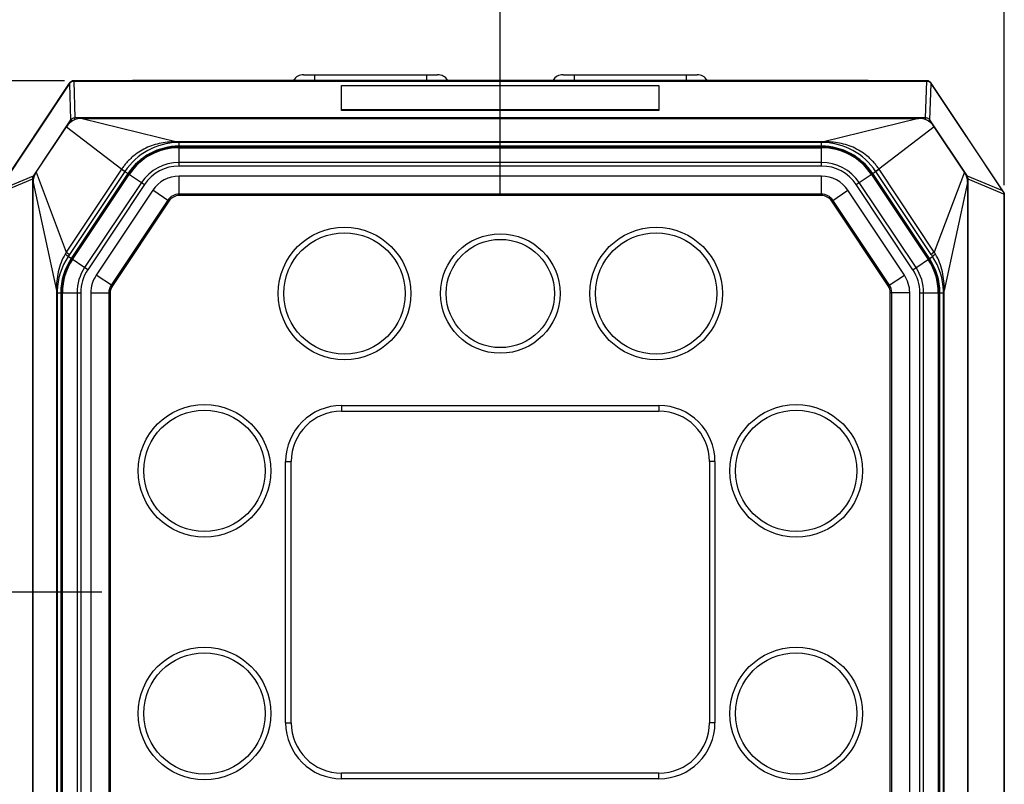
# Model space of a CAD drawing. Header units: millimetres. Extents: x 41 to 356, y 46 to 372.
# Tile 7 of 22: x 69 to 122, y 219 to 260. Entities that reach past the tile are written whole.
import ezdxf
from ezdxf.enums import TextEntityAlignment as Align

# ---------------------------------------------------------------- set-up
doc = ezdxf.new("R2010")
doc.units = ezdxf.units.MM
doc.header["$LTSCALE"] = 23.1
doc.layers.get('0').update_dxf_attribs({"linetype": 'CONTINUOUS'})
doc.layers.add('00_COMPONENTS', color=7, linetype='CONTINUOUS')
doc.layers.add('51__DRAFT_DIMS', color=7, linetype='CONTINUOUS')
doc.styles.get("Standard").update_dxf_attribs({"font": 'simfang.ttf'})
doc.dimstyles.new('DIMSTYLE_1', dxfattribs={"dimtxt": 3, "dimasz": 3, "dimexe": 2.5, "dimexo": 0.5, "dimgap": 0.75, "dimtad": 1, "dimdsep": 46, "dimtxsty": 'STANDARD', "dimblk": '_FILLED', "dimblk1": '_FILLED', "dimblk2": '_FILLED', "dimcen": 0.09, "dimclrt": 3, "dimazin": 2, "dimtp": 0.3, "dimtm": 0.3, "dimtfac": 1, "dimtofl": 0, "dimtmove": 0, "dimatfit": 3, "dimldrblk": '_FILLED', "dimfxl": 1, "dimtolj": 1, "dimarcsym": 0})
doc.dimstyles.new('DIMSTYLE_2', dxfattribs={"dimtxt": 3, "dimasz": 3, "dimexe": 2.5, "dimexo": 0.5, "dimgap": 0.75, "dimtad": 1, "dimdec": 1, "dimdsep": 46, "dimtxsty": 'STANDARD', "dimblk": '_FILLED', "dimblk1": '_FILLED', "dimblk2": '_FILLED', "dimcen": 0.09, "dimclrt": 3, "dimazin": 2, "dimtp": 0.3, "dimtm": 0.3, "dimtfac": 1, "dimtdec": 1, "dimtofl": 0, "dimtmove": 0, "dimatfit": 3, "dimldrblk": '_FILLED', "dimfxl": 1, "dimtolj": 1, "dimarcsym": 0})
doc.dimstyles.new('DIMSTYLE_3', dxfattribs={"dimtxt": 3, "dimasz": 3, "dimexe": 2.5, "dimexo": 0.5, "dimgap": 0.75, "dimtad": 1, "dimdec": 1, "dimdsep": 46, "dimtxsty": 'STANDARD', "dimblk": '_FILLED', "dimblk1": '_FILLED', "dimblk2": '_FILLED', "dimcen": 0.09, "dimclrt": 3, "dimazin": 2, "dimtp": 0.2, "dimtm": 0.2, "dimtfac": 1, "dimtdec": 1, "dimtofl": 0, "dimtmove": 0, "dimatfit": 3, "dimldrblk": '_FILLED', "dimfxl": 1, "dimtolj": 1, "dimarcsym": 0})
doc.dimstyles.new('DIMSTYLE_5', dxfattribs={"dimtxt": 3, "dimasz": 3, "dimexe": 2.5, "dimexo": 0.5, "dimgap": 0.75, "dimtad": 1, "dimdsep": 46, "dimtxsty": 'STANDARD', "dimblk": '_FILLED', "dimblk1": '_FILLED', "dimblk2": '_FILLED', "dimcen": 0.09, "dimclrt": 3, "dimazin": 2, "dimtp": 0.2, "dimtm": 0.2, "dimtfac": 1, "dimtofl": 0, "dimtmove": 0, "dimatfit": 3, "dimldrblk": '_FILLED', "dimfxl": 1, "dimtolj": 1, "dimarcsym": 0})

# ---------------------------------------------------------------- blocks, each defined once
blk = doc.blocks.new('_FILLED')
at = {"color": 0, "linetype": 'ByBlock'}
blk.add_solid([(0, 0), (-1, 0.167), (-1, -0.167)], dxfattribs=at)
blk = doc.blocks.new('*D1')
at = {"layer": '51__DRAFT_DIMS', "color": 4, "transparency": 16777216}
for p, q in [((67.622, 251.294), (67.622, 279.9)), ((121.622, 251.294), (121.622, 279.9)), ((67.622, 277.4), (94.622, 277.4)), ((121.622, 277.4), (94.622, 277.4))]:
    blk.add_line(p, q, dxfattribs=at)
at = {"layer": '51__DRAFT_DIMS', "color": 4, "transparency": 16777216, "xscale": 3, "yscale": 3, "zscale": 3, "rotation": 180}
blk.add_blockref('_FILLED', (67.622, 277.4), dxfattribs=at)
at = {"layer": '51__DRAFT_DIMS', "color": 4, "transparency": 16777216, "xscale": 3, "yscale": 3, "zscale": 3}
blk.add_blockref('_FILLED', (121.622, 277.4), dxfattribs=at)
at = {"layer": '51__DRAFT_DIMS', "color": 3, "transparency": 16777216}
blk.add_text('54', height=3, dxfattribs=at).set_placement((94.622, 278.15), align=Align.CENTER)
blk = doc.blocks.new('*D2')
at = {"layer": '51__DRAFT_DIMS', "color": 4, "transparency": 16777216}
for p, q in [((71.282, 256.885), (50.342, 256.885)), ((52.842, 256.885), (52.842, 212.885)), ((52.842, 168.885), (52.842, 212.885)), ((71.282, 168.885), (50.342, 168.885))]:
    blk.add_line(p, q, dxfattribs=at)
at = {"layer": '51__DRAFT_DIMS', "color": 4, "transparency": 16777216, "xscale": 3, "yscale": 3, "zscale": 3}
for p, rotation in [((52.842, 256.885), 90), ((52.842, 168.885), 270)]:
    blk.add_blockref('_FILLED', p, dxfattribs=dict(at, rotation=rotation))
at = {"layer": '51__DRAFT_DIMS', "color": 3, "transparency": 16777216}
blk.add_text('88', height=3, rotation=90, dxfattribs=at).set_placement((52.092, 212.885), align=Align.CENTER)
blk = doc.blocks.new('*D5')
at = {"layer": '51__DRAFT_DIMS', "color": 4, "transparency": 16777216}
for p, q in [((71.282, 256.885), (42.773, 256.885)), ((45.273, 256.885), (45.273, 200.751)), ((45.273, 144.618), (45.273, 200.751)), ((101.872, 144.618), (42.773, 144.618))]:
    blk.add_line(p, q, dxfattribs=at)
at = {"layer": '51__DRAFT_DIMS', "color": 4, "transparency": 16777216, "xscale": 3, "yscale": 3, "zscale": 3}
for p, rotation in [((45.273, 256.885), 90), ((45.273, 144.618), 270)]:
    blk.add_blockref('_FILLED', p, dxfattribs=dict(at, rotation=rotation))
at = {"layer": '51__DRAFT_DIMS', "color": 3, "transparency": 16777216}
blk.add_text('112.3', height=3, rotation=90, dxfattribs=at).set_placement((44.523, 200.751), align=Align.CENTER)
blk = doc.blocks.new('*D10')
at = {"layer": '51__DRAFT_DIMS', "color": 4, "transparency": 16777216}
for p, q in [((67.64, 251.294), (67.64, 268.075)), ((94.622, 250.834), (94.622, 268.075)), ((67.64, 265.575), (81.131, 265.575)), ((94.622, 265.575), (81.131, 265.575))]:
    blk.add_line(p, q, dxfattribs=at)
at = {"layer": '51__DRAFT_DIMS', "color": 4, "transparency": 16777216, "xscale": 3, "yscale": 3, "zscale": 3, "rotation": 180}
blk.add_blockref('_FILLED', (67.64, 265.575), dxfattribs=at)
at = {"layer": '51__DRAFT_DIMS', "color": 4, "transparency": 16777216, "xscale": 3, "yscale": 3, "zscale": 3}
blk.add_blockref('_FILLED', (94.622, 265.575), dxfattribs=at)
at = {"layer": '51__DRAFT_DIMS', "color": 3, "transparency": 16777216}
blk.add_text('27', height=3, dxfattribs=at).set_placement((81.131, 266.325), align=Align.CENTER)
blk = doc.blocks.new('*D11')
at = {"layer": '51__DRAFT_DIMS', "color": 4, "transparency": 16777216}
for p, q in [((71.282, 256.885), (58.492, 256.885)), ((60.992, 256.885), (60.992, 243.185)), ((60.992, 229.485), (60.992, 243.185)), ((73.273, 229.485), (58.492, 229.485))]:
    blk.add_line(p, q, dxfattribs=at)
at = {"layer": '51__DRAFT_DIMS', "color": 4, "transparency": 16777216, "xscale": 3, "yscale": 3, "zscale": 3}
for p, rotation in [((60.992, 256.885), 90), ((60.992, 229.485), 270)]:
    blk.add_blockref('_FILLED', p, dxfattribs=dict(at, rotation=rotation))
at = {"layer": '51__DRAFT_DIMS', "color": 3, "transparency": 16777216}
blk.add_text('27.4', height=3, rotation=90, dxfattribs=at).set_placement((60.242, 243.185), align=Align.CENTER)
blk = doc.blocks.new('*D12')
at = {"layer": '51__DRAFT_DIMS', "color": 4, "transparency": 16777216}
for p, q in [((73.273, 229.485), (58.492, 229.485)), ((60.992, 229.485), (60.992, 212.535)), ((60.992, 195.585), (60.992, 212.535)), ((83.122, 195.585), (58.492, 195.585))]:
    blk.add_line(p, q, dxfattribs=at)
at = {"layer": '51__DRAFT_DIMS', "color": 4, "transparency": 16777216, "xscale": 3, "yscale": 3, "zscale": 3}
for p, rotation in [((60.992, 229.485), 90), ((60.992, 195.585), 270)]:
    blk.add_blockref('_FILLED', p, dxfattribs=dict(at, rotation=rotation))
at = {"layer": '51__DRAFT_DIMS', "color": 3, "transparency": 16777216}
blk.add_text('33.9', height=3, rotation=90, dxfattribs=at).set_placement((60.242, 212.535), align=Align.CENTER)

msp = doc.modelspace()

# ---------------------------------------------------------------- linework, layer by layer
at = {"layer": '00_COMPONENTS', "color": 4}
for p, q in [((71.782, 256.866), (71.782, 256.885)), ((76.772, 256.885), (76.772, 256.91)), ((84.672, 257.21), (84.672, 256.91)), ((90.672, 257.21), (90.672, 256.91)), ((98.572, 257.21), (98.572, 256.91)), ((104.572, 257.21), (104.572, 256.91)), ((112.472, 256.885), (112.472, 256.91)), ((117.461, 256.866), (117.461, 256.885)), ((71.548, 256.741), (71.533, 256.751)), ((71.535, 256.719), (71.604, 254.784)), ((71.766, 256.866), (71.836, 254.892)), ((117.407, 254.892), (117.478, 256.866)), ((117.64, 254.784), (117.709, 256.719)), ((117.696, 256.741), (117.711, 256.751)), ((71.604, 254.784), (69.594, 251.768)), ((71.696, 254.723), (71.604, 254.784)), ((71.836, 254.794), (71.836, 254.892)), ((117.407, 254.892), (71.836, 254.892)), ((72.212, 254.867), (77.305, 253.611)), ((103.122, 255.293), (86.122, 255.293)), ((117.032, 254.867), (111.939, 253.611)), ((117.407, 254.794), (117.407, 254.892)), ((117.548, 254.723), (117.64, 254.784)), ((119.65, 251.768), (117.64, 254.784)), ((71.38, 254.422), (74.339, 252.15)), ((117.863, 254.422), (114.905, 252.151)), ((77.413, 252.315), (77.413, 253.613)), ((111.831, 253.613), (77.413, 253.613)), ((111.831, 253.582), (77.413, 253.582)), ((111.831, 253.38), (77.413, 253.38)), ((77.413, 253.344), (111.831, 253.344)), ((77.413, 253.297), (111.831, 253.297)), ((111.831, 252.315), (111.831, 253.613)), ((74.331, 252.14), (71.371, 247.701)), ((74.331, 252.14), (75.557, 251.322)), ((111.831, 252.512), (77.413, 252.512)), ((111.831, 252.315), (77.413, 252.315)), ((113.687, 251.322), (114.913, 252.14)), ((117.873, 247.701), (114.913, 252.14)), ((69.594, 251.768), (67.707, 250.979)), ((69.637, 251.74), (69.594, 251.768)), ((69.755, 251.984), (71.371, 247.701)), ((74.508, 252.022), (71.548, 247.583)), ((74.671, 251.913), (71.63, 247.353)), ((71.661, 247.333), (74.702, 251.893)), ((71.699, 247.307), (74.74, 251.867)), ((74.514, 252.03), (74.508, 252.022)), ((77.419, 250.735), (77.419, 251.773)), ((111.825, 250.735), (111.825, 251.773)), ((114.503, 251.867), (117.545, 247.307)), ((114.542, 251.893), (117.583, 247.333)), ((117.614, 247.353), (114.573, 251.913)), ((117.696, 247.583), (114.735, 252.022)), ((119.489, 251.984), (117.873, 247.701)), ((119.607, 251.74), (119.65, 251.768)), ((121.536, 250.979), (119.65, 251.768)), ((69.563, 251.608), (67.64, 250.804)), ((69.563, 251.608), (69.563, 174.161)), ((69.603, 251.608), (69.563, 251.608)), ((69.587, 251.429), (70.846, 245.646)), ((75.393, 251.432), (72.352, 246.872)), ((75.557, 251.322), (72.516, 246.762)), ((116.728, 246.762), (113.687, 251.322)), ((116.892, 246.872), (113.851, 251.432)), ((119.657, 251.429), (118.398, 245.646)), ((119.641, 251.608), (119.681, 251.608)), ((119.681, 174.161), (119.681, 251.608)), ((121.603, 250.804), (119.681, 251.608)), ((76.869, 250.44), (76.005, 251.016)), ((111.825, 250.809), (77.419, 250.809)), ((111.825, 250.735), (77.419, 250.735)), ((112.375, 250.44), (113.239, 251.016)), ((121.569, 250.958), (121.556, 250.95)), ((121.618, 250.794), (121.604, 250.794)), ((76.807, 250.481), (73.778, 245.94)), ((76.869, 250.44), (73.84, 245.899)), ((115.404, 245.899), (112.375, 250.44)), ((115.465, 245.94), (112.437, 250.481)), ((71.371, 247.701), (71.311, 247.599)), ((71.371, 247.701), (71.548, 247.583)), ((71.548, 247.583), (71.467, 247.462)), ((72.516, 246.762), (71.467, 247.462)), ((116.728, 246.762), (117.777, 247.462)), ((117.873, 247.701), (117.696, 247.583)), ((73.84, 245.899), (72.976, 246.475)), ((115.404, 245.899), (116.268, 246.475)), ((70.844, 245.525), (70.844, 208.354)), ((70.844, 245.525), (72.141, 245.525)), ((70.875, 245.525), (70.875, 208.354)), ((71.076, 245.525), (71.076, 208.354)), ((71.113, 208.543), (71.113, 245.525)), ((71.159, 208.543), (71.159, 245.525)), ((71.944, 245.525), (71.944, 208.543)), ((72.141, 245.525), (72.141, 208.543)), ((73.722, 245.508), (72.683, 245.508)), ((73.648, 245.508), (73.648, 215.63)), ((73.722, 245.508), (73.722, 215.63)), ((115.515, 215.606), (115.515, 245.532)), ((115.515, 245.532), (116.553, 245.532)), ((115.589, 215.606), (115.589, 245.532)), ((117.103, 208.543), (117.103, 245.525)), ((117.103, 245.525), (118.4, 245.525)), ((117.3, 208.543), (117.3, 245.525)), ((118.084, 245.525), (118.084, 208.543)), ((118.131, 245.525), (118.131, 208.543)), ((118.168, 208.354), (118.168, 245.525)), ((118.369, 208.354), (118.369, 245.525)), ((118.4, 208.354), (118.4, 245.525)), ((86.122, 239.485), (86.122, 239.185)), ((103.122, 239.485), (103.122, 239.185)), ((83.122, 236.485), (83.422, 236.485)), ((106.122, 236.485), (105.822, 236.485)), ((83.122, 222.485), (83.422, 222.485)), ((106.122, 222.485), (105.822, 222.485)), ((86.122, 219.485), (86.122, 219.785)), ((103.122, 219.485), (103.122, 219.785))]:
    msp.add_line(p, q, dxfattribs=at)
at = {"layer": '00_COMPONENTS', "color": 7}
for p, q in [((117.461, 256.885), (71.782, 256.885)), ((74.922, 256.885), (74.922, 256.91)), ((74.922, 256.91), (114.322, 256.91)), ((84.081, 257.21), (91.263, 257.21)), ((97.981, 257.21), (105.163, 257.21)), ((114.322, 256.885), (114.322, 256.91)), ((71.533, 256.751), (67.622, 250.885)), ((71.536, 256.749), (67.675, 250.958)), ((71.548, 256.741), (67.707, 250.979)), ((117.461, 256.881), (71.782, 256.881)), ((71.782, 256.866), (117.461, 256.866)), ((86.122, 255.293), (86.122, 256.632)), ((86.122, 256.632), (103.122, 256.632)), ((103.122, 256.632), (103.122, 255.293)), ((121.536, 250.979), (117.695, 256.741)), ((121.569, 250.958), (117.708, 256.749)), ((121.622, 250.885), (117.711, 256.751)), ((103.122, 255.327), (86.122, 255.327)), ((72.212, 254.867), (117.032, 254.867)), ((69.755, 251.984), (71.38, 254.422)), ((119.489, 251.984), (117.863, 254.422)), ((111.831, 253.367), (77.413, 253.367)), ((77.413, 253.3), (111.831, 253.3)), ((74.682, 251.906), (71.641, 247.346)), ((71.697, 247.309), (74.738, 251.869)), ((111.825, 251.773), (77.419, 251.773)), ((114.506, 251.869), (117.547, 247.309)), ((117.603, 247.346), (114.562, 251.906)), ((69.587, 205.991), (69.587, 251.429)), ((119.657, 251.429), (119.657, 205.991)), ((76.005, 251.016), (72.976, 246.475)), ((116.268, 246.475), (113.239, 251.016)), ((121.604, 250.794), (121.604, 174.975)), ((121.606, 250.88), (121.622, 250.885)), ((121.606, 250.88), (121.622, 250.885)), ((121.618, 174.975), (121.618, 250.794)), ((121.622, 250.885), (121.622, 174.885)), ((71.089, 245.525), (71.089, 208.543)), ((71.156, 208.543), (71.156, 245.525)), ((72.683, 245.508), (72.683, 215.63)), ((116.553, 215.606), (116.553, 245.532)), ((118.087, 245.525), (118.087, 208.543)), ((118.155, 208.543), (118.155, 245.525)), ((86.122, 239.485), (103.122, 239.485)), ((86.122, 239.185), (103.122, 239.185)), ((83.122, 222.485), (83.122, 236.485)), ((83.422, 222.485), (83.422, 236.485)), ((105.822, 236.485), (105.822, 222.485)), ((106.122, 236.485), (106.122, 222.485)), ((103.122, 219.785), (86.122, 219.785)), ((103.122, 219.485), (86.122, 219.485))]:
    msp.add_line(p, q, dxfattribs=at)
for centre, radius in [((86.272, 245.485), 3.55), ((102.972, 245.485), 3.55), ((86.272, 245.485), 3.25), ((94.622, 245.485), 3.2), ((102.972, 245.485), 3.25), ((94.622, 245.485), 2.9), ((78.772, 235.985), 3.55), ((110.472, 235.985), 3.55), ((78.772, 235.985), 3.25), ((110.472, 235.985), 3.25), ((78.772, 222.985), 3.55), ((110.472, 222.985), 3.55), ((78.772, 222.985), 3.25), ((110.472, 222.985), 3.25)]:
    msp.add_circle(centre, radius, dxfattribs=at)
for centre, radius, start, end in [((71.782, 256.585), 0.3, 90, 146.3099), ((84.081, 256.585), 0.625, 90, 148.6677), ((91.263, 256.585), 0.625, 31.3323, 90), ((97.981, 256.585), 0.625, 90, 148.6677), ((105.163, 256.585), 0.625, 31.3323, 90), ((117.461, 256.585), 0.3, 33.6901, 90), ((71.782, 256.585), 0.296, 90, 146.3099), ((117.461, 256.585), 0.296, 33.6901, 90), ((72.212, 253.867), 1, 89.9994, 146.3106), ((117.032, 253.867), 1, 33.6894, 90.0006), ((77.413, 250.085), 3.283, 90, 146.3), ((77.413, 250.085), 3.216, 90, 146.3), ((111.831, 250.085), 3.283, 33.7, 90), ((111.831, 250.085), 3.216, 33.7, 90), ((70.587, 251.429), 1, 146.3098, 180.0001), ((77.419, 250.073), 1.7, 90, 146.3), ((111.825, 250.073), 1.7, 33.7, 90), ((118.657, 251.429), 1, 359.9999, 33.6902), ((121.323, 250.794), 0.28, 2.12, 33.8582), ((121.322, 250.794), 0.296, 0, 33.6901), ((74.372, 245.525), 3.283, 146.3, 180), ((74.372, 245.525), 3.216, 146.3, 180), ((114.872, 245.525), 3.216, 0, 33.7), ((114.872, 245.525), 3.283, 0, 33.7), ((74.427, 245.508), 1.744, 146.3, 180), ((114.853, 245.532), 1.7, 0, 33.7), ((86.122, 236.485), 3, 90, 180), ((103.122, 236.485), 3, 0, 90), ((86.122, 236.485), 2.7, 90, 180), ((103.122, 236.485), 2.7, 0, 90), ((86.122, 222.485), 3, 180, 270), ((86.122, 222.485), 2.7, 180, 270), ((103.122, 222.485), 3, 270, 360), ((103.122, 222.485), 2.7, 270, 360)]:
    msp.add_arc(centre, radius, start, end, dxfattribs=at)
at = {"layer": '00_COMPONENTS', "color": 4}
for centre, radius, start, end in [((77.425, 250.075), 3.506, 91.5667, 146.1187), ((77.413, 250.085), 3.296, 90, 146.3), ((77.413, 250.085), 3.259, 90, 146.3), ((77.413, 250.085), 3.212, 90, 146.3), ((77.413, 249.575), 4.038, 90, 91.5318), ((77.413, 250.531), 3.051, 90, 91.5765), ((111.831, 249.575), 4.038, 88.4682, 90), ((111.831, 250.531), 3.051, 88.4235, 90), ((111.831, 250.085), 3.296, 33.7, 90), ((111.831, 250.085), 3.259, 33.7, 90), ((111.831, 250.085), 3.212, 33.7, 90), ((111.819, 250.075), 3.506, 33.882, 88.4331), ((77.413, 250.085), 2.428, 90, 146.3), ((77.413, 250.085), 2.231, 90, 146.3), ((111.831, 250.085), 2.428, 33.7, 90), ((111.831, 250.085), 2.231, 33.7, 90), ((111.565, 249.908), 3.811, 33.6875, 33.8382), ((77.419, 250.073), 0.736, 90, 146.3), ((77.419, 250.073), 0.661, 90, 146.3), ((111.825, 250.073), 0.736, 33.7, 90), ((111.825, 250.073), 0.661, 33.7, 90), ((74.384, 245.511), 3.509, 146.2149, 178.2336), ((176.28, 286.611), 70.394, 213.67047, 213.78938), ((114.86, 245.511), 3.509, 1.7664, 33.7851), ((74.372, 245.525), 3.296, 146.3, 180), ((74.372, 245.525), 3.259, 146.3, 180), ((74.372, 245.525), 3.212, 146.3, 180), ((74.372, 245.525), 2.428, 146.3, 180), ((114.872, 245.525), 2.428, 0, 33.7), ((114.872, 245.525), 3.212, 0, 33.7), ((114.872, 245.525), 3.259, 0, 33.7), ((114.872, 245.525), 3.296, 0, 33.7), ((74.372, 245.525), 2.231, 146.3, 180), ((114.872, 245.525), 2.231, 0, 33.7), ((74.427, 245.508), 0.779, 146.3, 180), ((74.427, 245.508), 0.705, 146.3, 180), ((114.853, 245.532), 0.661, 0, 33.7), ((114.853, 245.532), 0.736, 0, 33.7), ((74.882, 245.525), 4.039, 178.2819, 180), ((73.927, 245.525), 3.052, 178.2319, 180), ((115.317, 245.525), 3.052, 0, 1.7681), ((114.362, 245.525), 4.039, 0, 1.7181)]:
    msp.add_arc(centre, radius, start, end, dxfattribs=at)
at = {"layer": '00_COMPONENTS', "color": 7}
for centre, major_axis, ratio, start_param, end_param in [((71.772, 256.591), (0.224, -0.149), 0.998996, -3.141593, -3.04625), ((71.782, 256.592), (0, 0.275), 0.999657, 0, 0.060479), ((117.461, 256.592), (0, 0.275), 0.999657, -0.060479, 0), ((117.471, 256.591), (0.224, 0.149), 0.998996, -0.095343, 0), ((121.795, 250.619), (-0.32, 0.459), 0.016465, 0.656513, 0.753727), ((121.329, 250.794), (0.274, 0), 0.999639, 0, 0.037583)]:
    msp.add_ellipse(centre, major_axis=major_axis, ratio=ratio, start_param=start_param, end_param=end_param, dxfattribs=at)
for points, knots in [([(71.548, 256.741), (71.56, 256.759), (71.588, 256.792), (71.641, 256.831), (71.701, 256.857), (71.744, 256.864), (71.766, 256.866)], [0, 0, 0, 0, 0.249235, 0.499622, 0.75002, 1, 1, 1, 1]), ([(117.478, 256.866), (117.5, 256.864), (117.543, 256.857), (117.603, 256.831), (117.655, 256.792), (117.684, 256.759), (117.696, 256.741)], [0, 0, 0, 0, 0.24998, 0.500378, 0.750765, 1, 1, 1, 1])]:
    msp.add_open_spline(points, degree=3, knots=knots, dxfattribs=at)
at = {"layer": '00_COMPONENTS', "color": 4}
for points, knots in [([(71.836, 254.892), (71.814, 254.891), (71.77, 254.886), (71.707, 254.865), (71.65, 254.831), (71.618, 254.801), (71.604, 254.784)], [0, 0, 0, 0, 0.253366, 0.505291, 0.754424, 1, 1, 1, 1]), ([(117.64, 254.784), (117.626, 254.801), (117.594, 254.831), (117.537, 254.865), (117.474, 254.886), (117.43, 254.891), (117.407, 254.892)], [0, 0, 0, 0, 0.245547, 0.494675, 0.746603, 1, 1, 1, 1]), ([(77.305, 253.611), (77.162, 253.615), (76.874, 253.609), (76.446, 253.551), (76.027, 253.443), (75.625, 253.281), (75.248, 253.068), (74.959, 252.85), (74.748, 252.654), (74.599, 252.496), (74.462, 252.328), (74.378, 252.211), (74.339, 252.151)], [0, 0, 0, 0, 0.12454, 0.249291, 0.374214, 0.499255, 0.624366, 0.749515, 0.812132, 0.874753, 0.937377, 1, 1, 1, 1]), ([(77.305, 253.611), (77.307, 253.607), (77.311, 253.599), (77.317, 253.588), (77.324, 253.582), (77.329, 253.58)], [0, 0, 0, 0, 0.346634, 0.624405, 1, 1, 1, 1]), ([(111.939, 253.611), (111.937, 253.607), (111.933, 253.599), (111.926, 253.588), (111.92, 253.582), (111.915, 253.58)], [0, 0, 0, 0, 0.346635, 0.624406, 1, 1, 1, 1]), ([(114.905, 252.151), (114.866, 252.211), (114.782, 252.328), (114.644, 252.496), (114.496, 252.654), (114.285, 252.85), (113.996, 253.068), (113.619, 253.281), (113.217, 253.443), (112.798, 253.551), (112.37, 253.609), (112.082, 253.615), (111.939, 253.611)], [0, 0, 0, 0, 0.062622, 0.125245, 0.187865, 0.250482, 0.375631, 0.500742, 0.625783, 0.750707, 0.875459, 1, 1, 1, 1]), ([(74.339, 252.15), (74.339, 252.149), (74.339, 252.148), (74.337, 252.146), (74.336, 252.145), (74.334, 252.144), (74.333, 252.143), (74.332, 252.141), (74.331, 252.14)], [0, 0, 0, 0, 0.246077, 0.367302, 0.484721, 0.606879, 0.733876, 1, 1, 1, 1]), ([(74.339, 252.15), (74.363, 252.134), (74.397, 252.111), (74.44, 252.082), (74.464, 252.065), (74.484, 252.051), (74.499, 252.041), (74.508, 252.034), (74.513, 252.031), (74.514, 252.03)], [0, 0, 0, 0, 0.414158, 0.582533, 0.723633, 0.836551, 0.920571, 0.975165, 1, 1, 1, 1]), ([(114.905, 252.151), (114.881, 252.134), (114.847, 252.111), (114.804, 252.082), (114.78, 252.065), (114.76, 252.051), (114.745, 252.041), (114.736, 252.034), (114.731, 252.031), (114.73, 252.03)], [0, 0, 0, 0, 0.414153, 0.582532, 0.723639, 0.836562, 0.920583, 0.975174, 1, 1, 1, 1]), ([(69.594, 251.768), (69.581, 251.744), (69.563, 251.691), (69.561, 251.636), (69.563, 251.608)], [0, 0, 0, 0, 0.495202, 1, 1, 1, 1]), ([(119.681, 251.608), (119.683, 251.636), (119.68, 251.691), (119.663, 251.744), (119.65, 251.768)], [0, 0, 0, 0, 0.504793, 1, 1, 1, 1]), ([(71.311, 247.599), (71.225, 247.452), (71.077, 247.145), (70.927, 246.657), (70.849, 246.154), (70.84, 245.815), (70.846, 245.646)], [0, 0, 0, 0, 0.250537, 0.500828, 0.750696, 1, 1, 1, 1]), ([(71.311, 247.599), (71.323, 247.589), (71.346, 247.572), (71.377, 247.547), (71.404, 247.525), (71.426, 247.507), (71.444, 247.491), (71.456, 247.478), (71.464, 247.47), (71.467, 247.465), (71.467, 247.463), (71.467, 247.462)], [0, 0, 0, 0, 0.216997, 0.409428, 0.576094, 0.71606, 0.828555, 0.913083, 0.969617, 0.987773, 1, 1, 1, 1]), ([(117.933, 247.599), (117.921, 247.589), (117.898, 247.572), (117.867, 247.547), (117.84, 247.525), (117.817, 247.507), (117.8, 247.491), (117.787, 247.478), (117.78, 247.47), (117.777, 247.465), (117.777, 247.463), (117.777, 247.462)], [0, 0, 0, 0, 0.216997, 0.409428, 0.576094, 0.71606, 0.828554, 0.913082, 0.969617, 0.987773, 1, 1, 1, 1]), ([(117.933, 247.599), (117.923, 247.616), (117.908, 247.641), (117.888, 247.676), (117.878, 247.693), (117.873, 247.702)], [0, 0, 0, 0, 0.500424, 0.750338, 1, 1, 1, 1]), ([(118.398, 245.646), (118.404, 245.815), (118.395, 246.154), (118.317, 246.657), (118.167, 247.145), (118.019, 247.452), (117.933, 247.599)], [0, 0, 0, 0, 0.249303, 0.499169, 0.749459, 1, 1, 1, 1]), ([(70.846, 245.646), (70.85, 245.644), (70.857, 245.64), (70.869, 245.632), (70.875, 245.624), (70.876, 245.619)], [0, 0, 0, 0, 0.339216, 0.614224, 1, 1, 1, 1]), ([(118.398, 245.646), (118.394, 245.644), (118.386, 245.64), (118.375, 245.632), (118.369, 245.624), (118.368, 245.619)], [0, 0, 0, 0, 0.339216, 0.614224, 1, 1, 1, 1])]:
    msp.add_open_spline(points, degree=3, knots=knots, dxfattribs=at)
msp.add_open_spline([(114.913, 252.14), (114.91, 252.144), (114.908, 252.147), (114.905, 252.151)], degree=3, dxfattribs=at)

# ---------------------------------------------------------------- dimensions: what is measured, and where the dimension line sits
at = {"layer": '51__DRAFT_DIMS', "color": 4}
dim = msp.add_linear_dim(base=(121.622, 277.4), p1=(67.622, 250.794), p2=(121.622, 250.794), dimstyle='DIMSTYLE_1', dxfattribs=at)
dim.commit()
dim.dimension.update_dxf_attribs({"geometry": '*D1', "text_midpoint": (94.642, 277.4), "dimtype": 160})
for base, p1, p2, angle, dimstyle, picture, middle in [((67.64, 265.575), (94.622, 250.334), (67.64, 250.794), 180, 'DIMSTYLE_3', '*D10', (81.087, 265.575)), ((45.273, 256.885), (102.372, 144.618), (71.782, 256.885), 90, 'DIMSTYLE_2', '*D5', (45.273, 200.828)), ((52.842, 168.885), (71.782, 256.885), (71.782, 168.885), 270, 'DIMSTYLE_1', '*D2', (52.842, 212.823)), ((60.992, 256.885), (73.773, 229.485), (71.782, 256.885), 90, 'DIMSTYLE_5', '*D11', (60.992, 243.182)), ((60.992, 195.585), (73.773, 229.485), (83.622, 195.585), 270, 'DIMSTYLE_1', '*D12', (60.992, 212.508))]:
    dim = msp.add_linear_dim(base=base, p1=p1, p2=p2, angle=angle, dimstyle=dimstyle, dxfattribs=at)
    dim.commit()
    dim.dimension.update_dxf_attribs({"geometry": picture, "text_midpoint": middle, "dimtype": 160})

doc.saveas('drawing.dxf')
